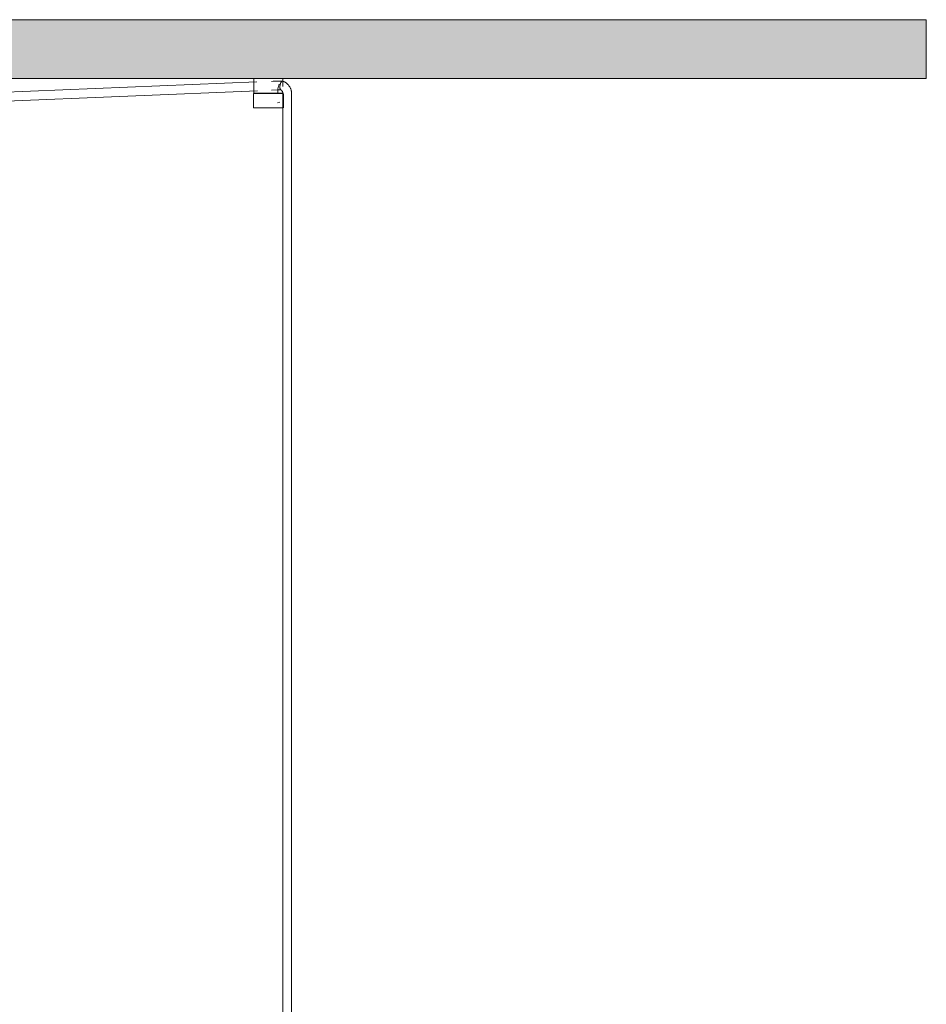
# Model space of a CAD drawing. Header units: millimetres. Extents: x 5395 to 9802, y 581 to 7363.
# Tile 5 of 7: x 7170 to 7795, y 1363 to 2041. Entities that reach past the tile are written whole.
import ezdxf

# ---------------------------------------------------------------- set-up
doc = ezdxf.new("R2010")
doc.units = ezdxf.units.MM
doc.layers.add('Luminarias', color=7, linetype='Continuous', lineweight=20)
doc.layers.add('Techos', color=7, linetype='Continuous', lineweight=9)

# ---------------------------------------------------------------- blocks, each defined once
blk = doc.blocks.new('64255-124-5L - 64314-44-5L SAMBA Black_ribbon beige pendant lamp ø450-5L-812508-Alzado_PDF')
at = {"layer": 'Luminarias', "lineweight": 9}
for p, q in [((7331.77, 2000), (7331.77, 1994.41)), ((7350.94, 2000), (7331.77, 2000)), ((7351.77, 2000), (7350.94, 2000)), ((7351.77, 1994.41), (7351.77, 2000)), ((7333.84, 1997.63), (6716.5, 1972.23)), ((7331.77, 1992.66), (7331.77, 1990)), ((7348.29, 1990), (7348.29, 1992.66)), ((7351.4, 1998.21), (7350.18, 1998.21)), ((6716.74, 1966.24), (7334.25, 1991.64)), ((7331.48, 1989.27), (7331.48, 1979.77)), ((7331.77, 1990), (7348.29, 1990)), ((7333.99, 1989.77), (7334.27, 1989.77)), ((7334.22, 1989.77), (7334.47, 1989.77)), ((7335.09, 1990), (7335.09, 1989.73)), ((7336.91, 1989.77), (7337.75, 1989.77)), ((7340.33, 1989.77), (7340.84, 1989.77)), ((7344.98, 1989.77), (7344.98, 1990)), ((7347.8, 1989.77), (7348.9, 1989.77)), ((7348.45, 1990), (7348.45, 1989.77)), ((7351.49, 1990), (7348.45, 1990)), ((7348.51, 1989.77), (7348.79, 1989.77)), ((7348.65, 1989.77), (7349.55, 1989.77)), ((7350.18, 1992.21), (7350.45, 1992.21)), ((7351.76, 1989.48), (7351.76, 1983.84)), ((7352.06, 1979.77), (7352.06, 1989.27)), ((7357.76, 1983.84), (7357.76, 1989.48)), ((7351.21, 1979.77), (7331.48, 1979.77)), ((7348.02, 1983.32), (7349.55, 1983.84)), ((7351.97, 1979.77), (7351.21, 1979.77)), ((7351.76, 1983.84), (7351.76, 1178.51)), ((7357.76, 1178.51), (7357.76, 1983.84))]:
    blk.add_line(p, q, dxfattribs=at)
at = {"layer": 'Luminarias', "lineweight": 9, "flags": 128}
for points in [[(7350.18, 1998.21), (7345.04, 1998.1), (7343.88, 1998.03)], [(7357.76, 1989.48), (7357.76, 1989.84), (7357.74, 1990.19), (7357.7, 1990.54), (7357.66, 1990.89), (7357.6, 1991.23), (7357.53, 1991.58), (7357.45, 1991.92), (7357.35, 1992.26), (7357.24, 1992.59), (7357.12, 1992.92), (7356.99, 1993.25), (7356.84, 1993.57), (7356.69, 1993.88), (7356.52, 1994.19), (7356.34, 1994.49), (7356.14, 1994.78), (7355.94, 1995.07), (7355.72, 1995.35), (7355.5, 1995.62), (7355.26, 1995.88), (7355.02, 1996.13), (7354.76, 1996.37), (7354.5, 1996.6), (7354.22, 1996.82), (7353.94, 1997.02), (7353.64, 1997.22), (7353.34, 1997.4), (7353.04, 1997.57), (7352.72, 1997.73), (7352.4, 1997.88), (7352.07, 1998.01), (7351.74, 1998.12), (7351.53, 1998.19)], [(7331.48, 1989.27), (7331.48, 1989.29), (7331.48, 1989.31), (7331.48, 1989.33), (7331.48, 1989.35), (7331.49, 1989.37), (7331.49, 1989.39), (7331.5, 1989.41), (7331.5, 1989.43), (7331.51, 1989.45), (7331.52, 1989.47), (7331.53, 1989.48), (7331.53, 1989.5), (7331.54, 1989.52), (7331.55, 1989.54), (7331.57, 1989.55), (7331.58, 1989.57), (7331.59, 1989.59), (7331.6, 1989.6), (7331.62, 1989.62), (7331.63, 1989.63), (7331.64, 1989.65), (7331.66, 1989.66), (7331.68, 1989.67), (7331.69, 1989.68), (7331.71, 1989.69), (7331.73, 1989.7), (7331.74, 1989.71), (7331.76, 1989.72), (7331.78, 1989.73), (7331.8, 1989.74), (7331.82, 1989.75), (7331.84, 1989.75), (7331.86, 1989.76), (7331.88, 1989.76), (7331.9, 1989.77), (7331.92, 1989.77), (7331.94, 1989.77), (7331.96, 1989.77), (7331.98, 1989.77), (7331.98, 1989.77)], [(7350.75, 1989.77), (7350.58, 1989.77), (7350.4, 1989.77), (7350.21, 1989.77), (7350.01, 1989.77), (7349.79, 1989.77), (7349.56, 1989.77), (7349.32, 1989.77), (7349.06, 1989.77), (7348.79, 1989.77), (7348.52, 1989.77), (7348.23, 1989.77), (7347.93, 1989.77), (7347.62, 1989.77), (7347.3, 1989.77), (7346.97, 1989.77), (7346.64, 1989.77), (7346.29, 1989.77), (7345.94, 1989.77), (7345.59, 1989.77), (7345.22, 1989.77), (7344.85, 1989.77), (7344.48, 1989.77), (7344.1, 1989.77), (7343.72, 1989.77), (7343.33, 1989.77), (7342.95, 1989.77), (7342.56, 1989.77), (7342.17, 1989.77), (7341.77, 1989.77), (7341.38, 1989.77), (7340.99, 1989.77), (7340.6, 1989.77), (7340.22, 1989.77), (7339.83, 1989.77), (7339.45, 1989.77), (7339.07, 1989.77), (7338.7, 1989.77), (7338.33, 1989.77), (7337.96, 1989.77), (7337.61, 1989.77), (7337.25, 1989.77), (7336.91, 1989.77), (7336.57, 1989.77), (7336.25, 1989.77), (7335.93, 1989.77), (7335.62, 1989.77), (7335.32, 1989.77), (7335.03, 1989.77), (7334.75, 1989.77), (7334.48, 1989.77), (7334.23, 1989.77), (7333.99, 1989.77), (7333.75, 1989.77), (7333.54, 1989.77), (7333.33, 1989.77), (7333.14, 1989.77), (7332.96, 1989.77), (7332.8, 1989.77), (7332.65, 1989.77), (7332.51, 1989.77), (7332.39, 1989.77), (7332.29, 1989.77), (7332.2, 1989.77), (7332.12, 1989.77), (7332.07, 1989.77), (7332.02, 1989.77), (7331.99, 1989.77), (7331.98, 1989.77), (7331.98, 1989.77)], [(7331.98, 1989.77), (7331.99, 1989.77), (7332.01, 1989.77), (7332.05, 1989.77), (7332.11, 1989.77), (7332.18, 1989.77), (7332.26, 1989.77), (7332.36, 1989.77), (7332.48, 1989.77), (7332.61, 1989.77), (7332.75, 1989.77), (7332.79, 1989.77)], [(7332.79, 1989.77), (7332.96, 1989.77), (7333.13, 1989.77), (7333.33, 1989.77), (7333.53, 1989.77), (7333.75, 1989.77), (7333.98, 1989.77)], [(7343.82, 1992.03), (7348.52, 1992.2), (7350.18, 1992.21)], [(7348.91, 1989.77), (7349.06, 1989.77), (7349.31, 1989.77), (7349.55, 1989.77), (7349.79, 1989.77), (7350, 1989.77), (7350.21, 1989.77), (7350.4, 1989.77), (7350.58, 1989.77), (7350.74, 1989.77), (7350.89, 1989.77), (7351.03, 1989.77), (7351.15, 1989.77), (7351.25, 1989.77), (7351.34, 1989.77), (7351.41, 1989.77), (7351.47, 1989.77), (7351.52, 1989.77), (7351.55, 1989.77), (7351.56, 1989.77), (7351.56, 1989.77)], [(7350.24, 1992.27), (7350.32, 1992.22), (7350.41, 1992.17), (7350.5, 1992.11), (7350.58, 1992.05), (7350.66, 1991.98), (7350.74, 1991.91), (7350.82, 1991.84), (7350.9, 1991.76), (7350.98, 1991.67), (7351.05, 1991.59), (7351.12, 1991.49), (7351.19, 1991.4), (7351.25, 1991.3), (7351.32, 1991.2), (7351.37, 1991.09), (7351.43, 1990.98), (7351.48, 1990.87), (7351.53, 1990.75), (7351.57, 1990.63), (7351.61, 1990.51), (7351.65, 1990.39), (7351.68, 1990.26), (7351.7, 1990.14), (7351.72, 1990.01), (7351.74, 1989.88), (7351.75, 1989.75), (7351.76, 1989.62), (7351.76, 1989.48)], [(7351.56, 1989.77), (7351.55, 1989.77), (7351.53, 1989.77), (7351.49, 1989.77), (7351.43, 1989.77), (7351.36, 1989.77), (7351.28, 1989.77), (7351.18, 1989.77), (7351.06, 1989.77), (7350.93, 1989.77), (7350.79, 1989.77), (7350.75, 1989.77)], [(7351.56, 1989.77), (7351.58, 1989.77), (7351.6, 1989.77), (7351.62, 1989.77), (7351.64, 1989.77), (7351.66, 1989.76), (7351.68, 1989.76), (7351.7, 1989.75), (7351.72, 1989.75), (7351.74, 1989.74), (7351.75, 1989.73), (7351.77, 1989.73), (7351.79, 1989.72), (7351.81, 1989.71), (7351.83, 1989.7), (7351.84, 1989.69), (7351.86, 1989.67), (7351.88, 1989.66), (7351.89, 1989.65), (7351.91, 1989.64), (7351.92, 1989.62), (7351.93, 1989.61), (7351.95, 1989.59), (7351.96, 1989.58), (7351.97, 1989.56), (7351.98, 1989.54), (7351.99, 1989.52), (7352, 1989.51), (7352.01, 1989.49), (7352.02, 1989.47), (7352.03, 1989.45), (7352.04, 1989.43), (7352.04, 1989.41), (7352.05, 1989.39), (7352.05, 1989.38), (7352.06, 1989.36), (7352.06, 1989.34), (7352.06, 1989.32), (7352.06, 1989.3), (7352.06, 1989.27), (7352.06, 1989.27)]]:
    blk.add_lwpolyline(points, dxfattribs=at)
at = {"layer": 'Luminarias', "lineweight": 9}
for points, knots in [([(7331.77, 1994.45), (7331.77, 1994.34), (7331.77, 1994.11), (7331.77, 1993.76), (7331.77, 1993.28), (7331.77, 1992.91), (7331.77, 1992.66)], [0.7321429, 0.7321429, 0.7321429, 0.7321429, 0.7857143, 0.8392857, 0.8928571, 1, 1, 1, 1]), ([(7348.29, 1992.66), (7348.29, 1993), (7348.35, 1993.65), (7348.71, 1994.89), (7349.18, 1995.66), (7349.51, 1996.06)], [0, 0, 0, 0, 0.1428571, 0.2857143, 0.5714286, 0.5714286, 0.5714286, 0.5714286]), ([(7351.4, 1998.21), (7351.19, 1998.21), (7350.73, 1997.92), (7350.19, 1996.89), (7349.86, 1995.73), (7349.73, 1994.85), (7349.69, 1994.18), (7349.7, 1993.7), (7349.74, 1993.28), (7349.82, 1992.91), (7349.93, 1992.61), (7350.02, 1992.46), (7350.08, 1992.4)], [-1, -1, -1, -1, -0.8333333, -0.6666667, -0.5555556, -0.4444444, -0.3888889, -0.3333333, -0.2777778, -0.2222222, -0.1666667, -0.1111111, -0.1111111, -0.1111111, -0.1111111])]:
    blk.add_open_spline(points, degree=3, knots=knots, dxfattribs=at)
blk.add_open_spline([(7351.4, 1998.21), (7351.54, 1998.21), (7351.67, 1998.15), (7351.78, 1998.03)], degree=3, dxfattribs=at)

msp = doc.modelspace()

# ---------------------------------------------------------------- hatches: boundary and pattern name
at = {"layer": 'Techos', "true_color": 0xe8e8e8}
msp.add_hatch(color=254, dxfattribs=at).paths.add_polyline_path([(6593.76, 2000), (7089.04, 2000), (7794.95, 2000), (7794.95, 2040.5), (5394.95, 2040.5), (5394.95, 2000), (6593.59, 2000)])

# ---------------------------------------------------------------- linework, layer by layer
at = {"layer": 'Techos'}
for p, q in [((5394.95, 2040.5), (7794.95, 2040.5)), ((7794.95, 2000), (7794.95, 2040.5)), ((7331.83, 2000), (6604.11, 2000)), ((7794.95, 2000), (7351.71, 2000))]:
    msp.add_line(p, q, dxfattribs=at)

# ---------------------------------------------------------------- block references
at = {"layer": 'Luminarias', "lineweight": 9}
msp.add_blockref('64255-124-5L - 64314-44-5L SAMBA Black_ribbon beige pendant lamp ø450-5L-812508-Alzado_PDF', (0, 0), dxfattribs=at)

doc.saveas('drawing.dxf')
